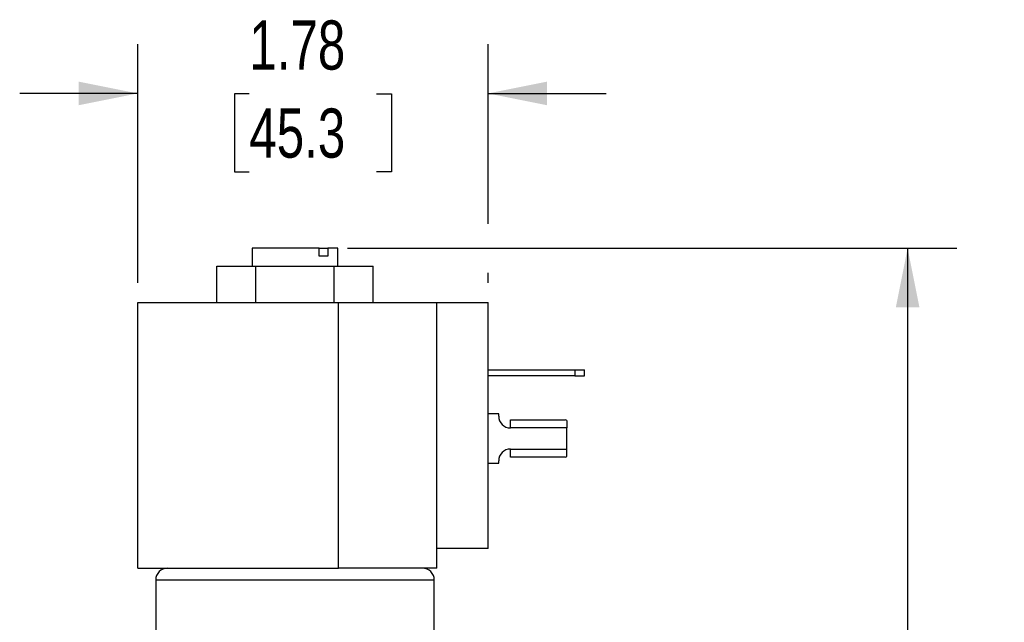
# Model space of a CAD drawing. Header units: inches. Extents: x 0 to 22, y 0 to 17.
# Tile 4 of 13: x 3.3 to 8.3, y 9.2 to 12.2. Entities that reach past the tile are written whole.
import ezdxf

# ---------------------------------------------------------------- set-up
doc = ezdxf.new("R2010")
doc.units = ezdxf.units.IN
doc.header["$LTSCALE"] = 2
doc.header["$MEASUREMENT"] = 0
doc.linetypes.add('SLD-Solid', pattern=[0])
doc.layers.add('DIMENSIONS', color=140, linetype='SLD-Solid', lineweight=25)
doc.styles.add('SLDTEXTSTYLE0', font='TXT', dxfattribs={"width": 0.75})
doc.dimstyles.new('SLDDIMSTYLE0', dxfattribs={"dimtxt": 0.25, "dimasz": 0.3, "dimexe": 0, "dimexo": 0.0625, "dimgap": 0.0625, "dimtad": 0, "dimtih": 1, "dimtoh": 1, "dimrnd": 1e-09, "dimzin": 4, "dimdsep": 46, "dimtxsty": 'SLDTEXTSTYLE0', "dimsah": 1, "dimcen": 0.09, "dimadec": 0, "dimazin": 1, "dimtfac": 1, "dimtofl": 0, "dimtmove": 0, "dimatfit": 3, "dimfxl": 0, "dimfrac": 2, "dimtolj": 1, "dimtzin": 12, "dimarcsym": 0})
doc.dimstyles.new('SLDDIMSTYLE1', dxfattribs={"dimtxt": 0.25, "dimasz": 0.3, "dimexe": 0, "dimexo": 0.0625, "dimgap": 0.0625, "dimtad": 0, "dimtih": 1, "dimtoh": 1, "dimrnd": 1e-09, "dimzin": 12, "dimdsep": 46, "dimtxsty": 'SLDTEXTSTYLE0', "dimsah": 1, "dimcen": 0.09, "dimadec": 0, "dimazin": 3, "dimtfac": 1, "dimtmove": 0, "dimatfit": 0, "dimfxl": 0, "dimfrac": 2, "dimtolj": 1, "dimtzin": 12, "dimarcsym": 0})

# ---------------------------------------------------------------- blocks, each defined once
blk = doc.blocks.new('_D')
at = {"layer": 'DIMENSIONS'}
for p, q in [((4.9659, 11.0656), (8.0642, 11.0656)), ((7.8142, 11.0656), (7.8142, 9.1177)), ((7.3985, 8.6662), (7.3224, 8.6662)), ((7.3224, 8.6662), (7.3224, 8.2693)), ((8.2298, 8.6662), (8.306, 8.6662)), ((8.306, 8.6662), (8.306, 8.2693)), ((7.3224, 8.2693), (7.3985, 8.2693)), ((8.306, 8.2693), (8.2298, 8.2693)), ((7.8142, 6.2706), (7.8142, 8.2185)), ((6.635, 6.2706), (8.0642, 6.2706))]:
    blk.add_line(p, q, dxfattribs=at)
for points in [[(7.8142, 11.0656), (7.7542, 10.7656), (7.8742, 10.7656)], [(7.8142, 6.2706), (7.8742, 6.5706), (7.7542, 6.5706)]]:
    blk.add_solid(points, dxfattribs=at)
at = {"layer": 'DIMENSIONS', "char_height": 0.25, "attachment_point": 1, "style": 'SLDTEXTSTYLE0'}
for s, insert in [('4.80', (7.4909, 9.0392)), ('121.8', (7.3985, 8.5916))]:
    blk.add_mtext(s, dxfattribs=dict(at, insert=insert))
blk = doc.blocks.new('_D_1')
at = {"layer": 'DIMENSIONS'}
for p, q in [((3.899, 10.8896), (3.899, 12.103)), ((5.681, 11.1906), (5.681, 12.103)), ((3.899, 11.853), (3.299, 11.853)), ((4.4667, 11.8511), (4.3906, 11.8511)), ((4.3906, 11.8511), (4.3906, 11.4542)), ((5.1133, 11.8511), (5.1894, 11.8511)), ((5.1894, 11.8511), (5.1894, 11.4542)), ((5.681, 11.853), (6.281, 11.853)), ((4.3906, 11.4542), (4.4667, 11.4542)), ((5.1894, 11.4542), (5.1133, 11.4542)), ((5.681, 10.8896), (5.681, 10.9406))]:
    blk.add_line(p, q, dxfattribs=at)
for points in [[(3.899, 11.853), (3.599, 11.913), (3.599, 11.793)], [(5.681, 11.853), (5.981, 11.793), (5.981, 11.913)]]:
    blk.add_solid(points, dxfattribs=at)
at = {"layer": 'DIMENSIONS', "char_height": 0.25, "attachment_point": 1, "style": 'SLDTEXTSTYLE0'}
for s, insert in [('1.78', (4.4667, 12.2241)), ('45.3', (4.4667, 11.7765))]:
    blk.add_mtext(s, dxfattribs=dict(at, insert=insert))

msp = doc.modelspace()

# ---------------------------------------------------------------- linework, layer by layer
for p, q in [((4.482, 11.0656), (4.482, 10.9756)), ((4.8215, 11.0656), (4.482, 11.0656)), ((4.8215, 11.0256), (4.8215, 11.0656)), ((4.8215, 11.0656), (4.8659, 11.0656)), ((4.8659, 11.0656), (4.8659, 11.0256)), ((4.916, 11.0656), (4.8659, 11.0656)), ((4.916, 10.9756), (4.916, 11.0656)), ((4.8659, 11.0256), (4.8215, 11.0256)), ((4.3021, 10.7896), (4.3021, 10.9756)), ((4.3021, 10.9756), (4.5005, 10.9756)), ((4.5005, 10.7896), (4.5005, 10.9756)), ((4.5005, 10.9756), (4.8975, 10.9756)), ((4.8975, 10.7896), (4.8975, 10.9756)), ((4.8975, 10.9756), (5.0959, 10.9756)), ((5.0959, 10.7896), (5.0959, 10.9756)), ((3.899, 9.4396), (3.899, 10.7896)), ((4.9198, 9.4396), (4.9198, 10.7896)), ((4.9198, 10.7896), (5.421, 10.7896)), ((5.421, 9.5396), (5.421, 10.7896)), ((5.421, 10.7896), (5.681, 10.7896)), ((5.681, 9.5396), (5.681, 10.7896)), ((5.681, 10.4486), (6.122, 10.4486)), ((6.122, 10.4166), (5.681, 10.4166)), ((6.122, 10.4486), (6.122, 10.4166)), ((6.122, 10.4486), (6.172, 10.4486)), ((6.122, 10.4166), (6.172, 10.4166)), ((6.172, 10.4166), (6.172, 10.4486)), ((5.735, 10.2236), (5.681, 10.2236)), ((5.735, 10.2121), (5.735, 10.2236)), ((5.795, 10.1521), (5.795, 10.1931)), ((5.795, 10.1931), (6.0734, 10.1931)), ((6.0582, 10.1931), (6.0734, 10.1931)), ((6.081, 10.1903), (6.081, 10.1521)), ((6.081, 10.1521), (5.795, 10.1521)), ((6.081, 10.0451), (6.081, 10.1521)), ((5.795, 10.0451), (6.081, 10.0451)), ((5.795, 10.0041), (5.795, 10.0451)), ((6.081, 10.0069), (6.081, 10.0451)), ((5.681, 9.9736), (5.735, 9.9736)), ((5.735, 9.9736), (5.735, 9.9851)), ((6.0734, 10.0041), (5.795, 10.0041)), ((5.421, 9.4396), (5.421, 9.5396)), ((5.681, 9.5396), (5.421, 9.5396)), ((5.421, 9.4396), (4.9198, 9.4396)), ((3.9905, 9.3796), (3.9905, 8.8306)), ((3.9905, 9.3796), (5.4075, 9.3796)), ((5.4075, 8.8306), (5.4075, 9.3796))]:
    msp.add_line(p, q)
for centre, start, end in [((5.795, 10.2121), 180, 270), ((5.795, 9.9851), 90, 180), ((4.0505, 9.3796), 90, 180), ((5.3475, 9.3796), 0, 90)]:
    msp.add_arc(centre, 0.06, start, end)
for centre, start_param, end_param in [((6.0734, 10.1521), 5.908896, 6.283185), ((6.0734, 10.0451), 3.141593, 3.515882)]:
    msp.add_ellipse(centre, major_axis=(0, 0.041), ratio=0.506667, start_param=start_param, end_param=end_param)
for points in [[(3.899, 10.7896), (3.899, 10.7896), (3.9061, 10.7896), (3.9203, 10.7896), (3.9345, 10.7896), (3.9554, 10.7896), (3.9831, 10.7896), (4.0107, 10.7896), (4.0444, 10.7896), (4.084, 10.7896), (4.1236, 10.7896), (4.1682, 10.7896), (4.2177, 10.7896), (4.2671, 10.7896), (4.3202, 10.7896), (4.377, 10.7896), (4.4337, 10.7896), (4.4925, 10.7896), (4.5534, 10.7896), (4.6143, 10.7896), (4.6757, 10.7896), (4.7377, 10.7896), (4.7995, 10.7896), (4.8603, 10.7896), (4.9198, 10.7896)], [(3.899, 9.4396), (3.899, 9.4396), (3.9061, 9.4396), (3.9203, 9.4396), (3.9345, 9.4396), (3.9554, 9.4396), (3.9831, 9.4396), (4.0107, 9.4396), (4.0444, 9.4396), (4.084, 9.4396), (4.1236, 9.4396), (4.1682, 9.4396), (4.2177, 9.4396), (4.2671, 9.4396), (4.3202, 9.4396), (4.377, 9.4396), (4.4337, 9.4396), (4.4925, 9.4396), (4.5534, 9.4396), (4.6143, 9.4396), (4.6757, 9.4396), (4.7377, 9.4396), (4.7995, 9.4396), (4.8603, 9.4396), (4.9198, 9.4396)]]:
    msp.add_open_spline(points, degree=3, knots=[0, 0, 0, 0, 0.125, 0.125, 0.125, 0.25, 0.25, 0.25, 0.375, 0.375, 0.375, 0.5, 0.5, 0.5, 0.625, 0.625, 0.625, 0.75, 0.75, 0.75, 0.875, 0.875, 0.875, 1, 1, 1, 1])

# ---------------------------------------------------------------- dimensions: what is measured, and where the dimension line sits
at = {"layer": 'DIMENSIONS'}
dim = msp.add_linear_dim(base=(3.899, 11.853), p1=(5.681, 10.7896), p2=(3.899, 10.7896), dimstyle='SLDDIMSTYLE1', dxfattribs=at)
dim.commit()
dim.dimension.update_dxf_attribs({"geometry": '_D_1', "text_midpoint": (4.79, 11.853), "dimtype": 160})
dim = msp.add_linear_dim(base=(7.8141635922, 11.0656008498), p1=(6.5350090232, 6.2706008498), p2=(4.865867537, 11.0656008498), angle=90, dimstyle='SLDDIMSTYLE0', dxfattribs=at)
dim.commit()
dim.dimension.update_dxf_attribs({"geometry": '_D', "text_midpoint": (7.8141635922, 8.6681008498), "dimtype": 160})

doc.saveas('drawing.dxf')
